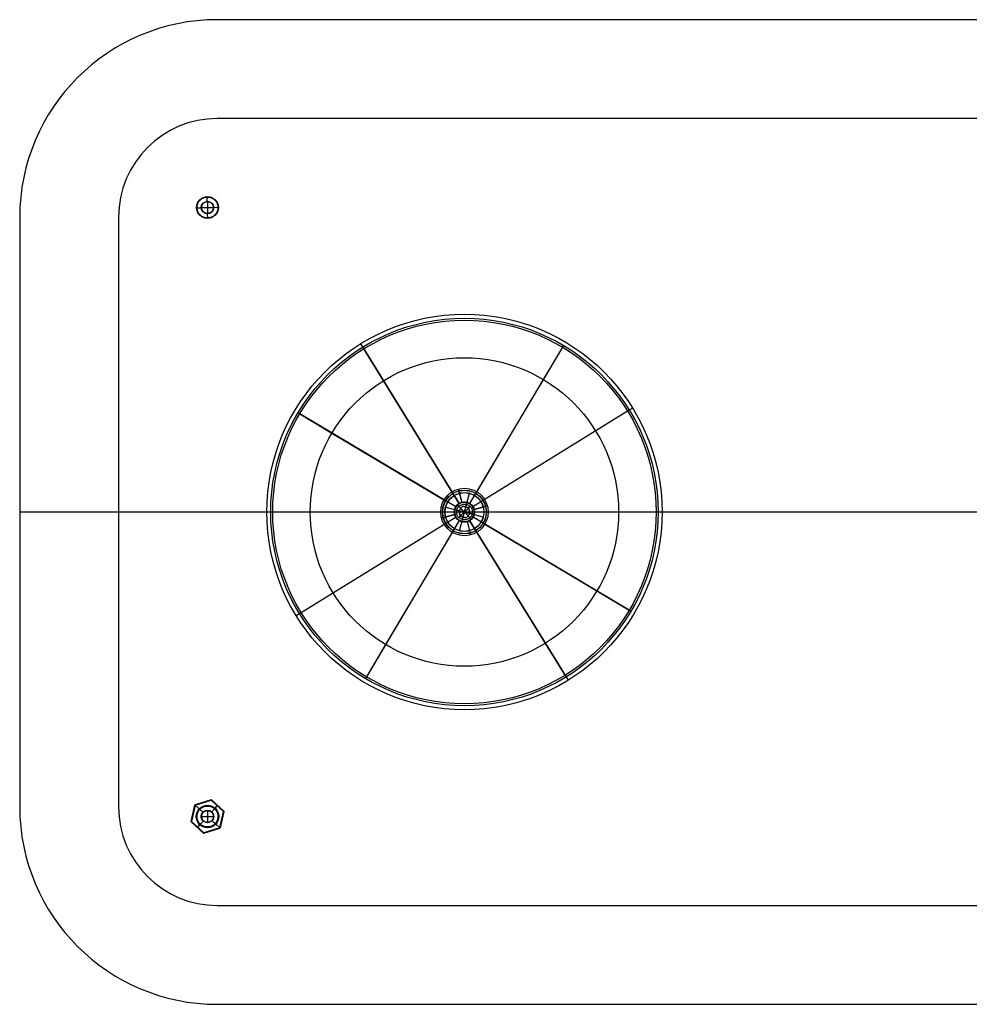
# Model space of a CAD drawing. Header units: millimetres. Extents: x -499 to 499, y -249 to 249.
# Tile 1 of 3: x -499 to -19, y -249 to 249. Entities that reach past the tile are written whole.
import ezdxf

# ---------------------------------------------------------------- set-up
doc = ezdxf.new("R2010")
doc.units = ezdxf.units.MM
doc.header["$MEASUREMENT"] = 0
doc.layers.add('Bincan Desk', color=178, linetype='Continuous', true_color=0x000000)

msp = doc.modelspace()

# ---------------------------------------------------------------- linework, layer by layer
at = {"layer": 'Bincan Desk'}
for p, q in [((399, 249, 6), (-399, 249, 6)), ((-399, 249, 6), (-399, 249, 9)), ((399, 249, 9), (-399, 249, 9)), ((399, 249, 7.5), (-399, 249, 7.5)), ((-469.71, 219.71, 6), (-469.71, 219.71, 9)), ((399, 199), (-399, 199)), ((-399, 199), (-399, 199, 6)), ((399, 199, 6), (-399, 199, 6)), ((399, 199, 3), (-399, 199, 3)), ((-434.36, 184.36), (-434.36, 184.36, 6)), ((-404, 157, 1), (-404, 151, 1)), ((-407, 154, 1), (-407, 154, 6)), ((-407, 154, 1), (-401, 154, 1)), ((-401, 154, 1), (-401, 154, 6)), ((-499, 149, 6), (-499, 149, 9)), ((-499, 149, 6), (-499, -149, 6)), ((-499, 149, 9), (-499, -149, 9)), ((-499, 149, 7.5), (-499, -149, 7.5)), ((-449, 149), (-449, 149, 6)), ((-449, 149), (-449, -149)), ((-449, 149, 6), (-449, -149, 6)), ((-449, 149, 3), (-449, -149, 3)), ((-326.51, 85.1, -715), (-325.46, 83.4, -715)), ((-326.51, 85.1, -674), (-326.51, 85.1, -715)), ((-276.63, 4.26, -672), (-325.46, 83.4, -672)), ((-325.46, 83.4, -674), (-276.63, 4.26, -674)), ((-190.6, 51.46, -672), (-269.74, 2.63, -672)), ((-190.6, 51.46, -674), (-269.74, 2.63, -674)), ((-188.9, 52.51, -715), (-190.6, 51.46, -715)), ((-277.1, 11.59, -672), (-275.29, 4.83, -672)), ((-277.1, 11.59), (-275.29, 4.83)), ((-276.84, 10.63, -30), (-275.29, 4.83, -30)), ((-276.84, 10.63, -642), (-275.29, 4.83, -642)), ((-449, 0), (-449, 0, 6)), ((-269.17, 1.29, -672), (-262.41, 3.1, -672)), ((-262.41, 3.1), (-269.17, 1.29)), ((-269.17, 1.29, -30), (-263.37, 2.84, -30)), ((-263.37, 2.84, -642), (-269.17, 1.29, -642)), ((-262.41, 3.1), (-262.41, 3.1, -672)), ((-499, 0, 9), (499, 0, 9)), ((-499, 0, 6), (499, 0, 6)), ((-499, 0, 6), (-499, 0, 9)), ((-449, 0, 6), (449, 0, 6)), ((-449, 0), (449, 0)), ((-278.26, -2.63, -672), (-357.4, -51.46, -672)), ((-278.26, -2.63, -674), (-357.4, -51.46, -674)), ((-285.59, -3.1, -672), (-278.83, -1.29, -672)), ((-278.83, -1.29), (-285.59, -3.1)), ((-285.59, -3.1), (-285.59, -3.1, -672)), ((-284.63, -2.84, -30), (-278.83, -1.29, -30)), ((-278.83, -1.29, -642), (-284.63, -2.84, -642)), ((-272.71, -4.83, -672), (-270.9, -11.59, -672)), ((-272.71, -4.83), (-270.9, -11.59)), ((-272.71, -4.83, -30), (-271.16, -10.63, -30)), ((-272.71, -4.83, -642), (-271.16, -10.63, -642)), ((-222.54, -83.4, -672), (-271.37, -4.26, -672)), ((-271.37, -4.26, -674), (-222.54, -83.4, -674)), ((-357.4, -51.46, -715), (-359.1, -52.51, -715)), ((-222.54, -83.4, -715), (-221.49, -85.1, -715)), ((-221.49, -85.1, -674), (-221.49, -85.1, -715)), ((-499, -149, 6), (-499, -149, 9)), ((-449, -149), (-449, -149, 6)), ((-407, -154, 1), (-407, -154, 6)), ((-407, -154, 1), (-401, -154, 1)), ((-404, -151, 1), (-404, -157, 1)), ((-401, -154, 1), (-401, -154, 6)), ((-434.36, -184.36), (-434.36, -184.36, 6)), ((-399, -199), (399, -199)), ((-399, -199, 6), (399, -199, 6)), ((-399, -199), (-399, -199, 6)), ((-399, -199, 3), (399, -199, 3)), ((-469.71, -219.71, 6), (-469.71, -219.71, 9)), ((-399, -249, 6), (399, -249, 6)), ((-399, -249, 9), (399, -249, 9)), ((-399, -249, 6), (-399, -249, 9)), ((-399, -249, 7.5), (399, -249, 7.5))]:
    msp.add_line(p, q, dxfattribs=at)
at = {"layer": 'Bincan Desk', "color": 254, "true_color": 0xd1d1d1}
for p, q in [((-404.08, 157.2, 6), (-404.13, 159.3, 6)), ((-409.5, 153.86, 5.8), (-409.5, 153.86, 0.2)), ((-409.3, 153.87, 6), (-407.2, 153.92, 6)), ((-403.87, 148.7, 6), (-403.92, 150.8, 6)), ((-400.8, 154.08, 6), (-398.7, 154.13, 6)), ((-398.5, 154.14, 5.8), (-398.5, 154.14, 0.2)), ((-410.37, -148.22, -0.2), (-412.25, -156.43, -0.2)), ((-412.25, -156.43, -1.8), (-410.37, -148.22, -1.8)), ((-410.37, -148.22, -1), (-412.25, -156.43, -1)), ((-410.31, -148.24, -0.06), (-412.19, -156.45, -0.06)), ((-412.19, -156.45, -1.94), (-410.31, -148.24, -1.94)), ((-412.05, -156.48), (-410.17, -148.27)), ((-410.17, -148.27, -2), (-412.05, -156.48, -2)), ((-410.37, -148.22, -0.2), (-410.37, -148.22, -1.8)), ((-410.35, -148.17, -0.2), (-410.35, -148.17, -1.8)), ((-410.32, -148.13, -1.8), (-410.32, -148.13, -0.2)), ((-410.28, -148.1, -0.2), (-410.28, -148.1, -1.8)), ((-402.18, -145.6, -0.2), (-410.23, -148.08, -0.2)), ((-410.23, -148.08, -1.8), (-402.18, -145.6, -1.8)), ((-402.18, -145.6, -1), (-410.23, -148.08, -1)), ((-410.23, -148.08, -0.2), (-410.23, -148.08, -1.8)), ((-402.16, -145.65, -0.06), (-410.21, -148.13, -0.06)), ((-410.21, -148.13, -1.94), (-402.16, -145.65, -1.94)), ((-410.17, -148.27), (-402.12, -145.79)), ((-402.12, -145.79, -2), (-410.17, -148.27, -2)), ((-410.17, -148.27), (-408.18, -150.12)), ((-406.34, -151.82, -2), (-410.17, -148.27, -2)), ((-406.21, -146.84, -1.8), (-406.21, -146.84, -0.2)), ((-402.18, -145.6, -1.8), (-402.18, -145.6, -0.2)), ((-402.12, -145.79), (-395.95, -151.52)), ((-395.95, -151.52, -2), (-402.12, -145.79, -2)), ((-402.08, -145.59, -0.2), (-402.08, -145.59, -1.8)), ((-395.85, -151.42, -0.06), (-402.03, -145.68, -0.06)), ((-402.03, -145.68, -1.94), (-395.85, -151.42, -1.94)), ((-395.81, -151.37, -0.2), (-401.99, -145.64, -0.2)), ((-401.99, -145.64, -0.2), (-401.99, -145.64, -1.8)), ((-401.99, -145.64, -1.8), (-395.81, -151.37, -1.8)), ((-395.81, -151.37, -1), (-401.99, -145.64, -1)), ((-401.82, -151.66, -2), (-399.04, -148.65, -2)), ((-400.12, -149.82), (-399.04, -148.65)), ((-398.9, -148.51, -1.8), (-398.9, -148.51, -0.2)), ((-411.31, -152.33, -1.8), (-411.31, -152.33, -0.2)), ((-408.03, -150.26, 5.8), (-408.03, -150.26, 0.2)), ((-407.88, -150.39, 6), (-406.34, -151.82, 6)), ((-401.82, -151.66, 6), (-400.39, -150.12, 6)), ((-395.95, -151.52), (-397.83, -159.73)), ((-397.83, -159.73, -2), (-395.95, -151.52, -2)), ((-397.69, -159.76, -0.06), (-395.81, -151.55, -0.06)), ((-395.81, -151.55, -1.94), (-397.69, -159.76, -1.94)), ((-397.63, -159.78, -0.2), (-395.75, -151.57, -0.2)), ((-395.75, -151.57, -1.8), (-397.63, -159.78, -1.8)), ((-397.63, -159.78, -1), (-395.75, -151.57, -1)), ((-395.81, -151.37, -1.8), (-395.81, -151.37, -0.2)), ((-395.76, -151.46, -0.2), (-395.76, -151.46, -1.8)), ((-395.75, -151.57, -0.2), (-395.75, -151.57, -1.8)), ((-412.25, -156.43, -0.2), (-412.25, -156.43, -1.8)), ((-412.24, -156.54, -0.2), (-412.24, -156.54, -1.8)), ((-412.19, -156.63, -0.2), (-406.01, -162.36, -0.2)), ((-412.19, -156.63, -1.8), (-412.19, -156.63, -0.2)), ((-406.01, -162.36, -1.8), (-412.19, -156.63, -1.8)), ((-412.19, -156.63, -1), (-406.01, -162.36, -1)), ((-412.15, -156.58, -0.06), (-405.97, -162.32, -0.06)), ((-405.97, -162.32, -1.94), (-412.15, -156.58, -1.94)), ((-405.88, -162.21), (-412.05, -156.48)), ((-412.05, -156.48, -2), (-405.88, -162.21, -2)), ((-408.96, -159.35, -2), (-406.18, -156.34, -2)), ((-408.96, -159.35), (-407.88, -158.18)), ((-407.61, -157.88, 6), (-406.18, -156.34, 6)), ((-401.66, -156.18, 6), (-400.12, -157.61, 6)), ((-397.83, -159.73, -2), (-401.66, -156.18, -2)), ((-399.97, -157.74, 5.8), (-399.97, -157.74, 0.2)), ((-399.82, -157.88), (-397.83, -159.73)), ((-396.69, -155.67, -1.8), (-396.69, -155.67, -0.2)), ((-409.1, -159.49, -1.8), (-409.1, -159.49, -0.2)), ((-406.01, -162.36, -0.2), (-406.01, -162.36, -1.8)), ((-405.92, -162.41, -0.2), (-405.92, -162.41, -1.8)), ((-397.83, -159.73), (-405.88, -162.21)), ((-405.88, -162.21, -2), (-397.83, -159.73, -2)), ((-405.84, -162.35, -0.06), (-397.79, -159.87, -0.06)), ((-397.79, -159.87, -1.94), (-405.84, -162.35, -1.94)), ((-405.82, -162.4, -0.2), (-397.77, -159.92, -0.2)), ((-397.77, -159.92, -1.8), (-405.82, -162.4, -1.8)), ((-405.82, -162.4, -1), (-397.77, -159.92, -1)), ((-405.82, -162.4, -1.8), (-405.82, -162.4, -0.2)), ((-401.79, -161.16, -1.8), (-401.79, -161.16, -0.2)), ((-397.77, -159.92, -0.2), (-397.77, -159.92, -1.8)), ((-397.68, -159.87, -0.2), (-397.68, -159.87, -1.8)), ((-397.63, -159.78, -1.8), (-397.63, -159.78, -0.2))]:
    msp.add_line(p, q, dxfattribs=at)
at = {"layer": 'Bincan Desk', "color": 252, "true_color": 0x919191}
for p, q in [((-224.37, 83.34, -674), (-271.39, 4.38, -674)), ((-223.86, 84.2, -716), (-234.1, 67.02, -716)), ((-234.1, 67.02, -694), (-268.32, 9.54, -694)), ((-358.2, 50.14, -716), (-341.02, 39.9, -716)), ((-358.2, 50.14, -675), (-358.2, 50.14, -716)), ((-278.38, 2.61, -674), (-357.34, 49.63, -674)), ((-341.02, 39.9, -694), (-283.54, 5.68, -694)), ((-276.61, -4.38, -674), (-323.63, -83.34, -674)), ((-190.66, -49.63, -674), (-269.62, -2.61, -674)), ((-279.68, -9.54, -694), (-313.9, -67.02, -694)), ((-264.46, -5.68, -694), (-206.98, -39.9, -694)), ((-206.98, -39.9, -716), (-189.8, -50.14, -716)), ((-189.8, -50.14, -675), (-189.8, -50.14, -716)), ((-313.9, -67.02, -716), (-324.14, -84.2, -716))]:
    msp.add_line(p, q, dxfattribs=at)
at = {"layer": 'Bincan Desk', "color": 253, "true_color": 0xa4adb2}
for p, q in [((-273.34, 2.51, 6), (-271.53, 9.47, 6)), ((-283.54, 2.49, 5.84), (-278.84, 1.26)), ((-283.47, 2.47, 6), (-276.9, 0.76, 6)), ((-278.84, 1.26), (-278.84, 1.26, -23)), ((-278.84, 1.26, -23), (-277.87, 1.01, -24)), ((-270.13, -1.01, -24), (-277.87, 1.01, -24)), ((-277.49, 3.58, -665), (-276.79, 2.86, -664)), ((-274.8, 2.89, 1), (-276.9, 0.76, 1)), ((-276.9, 0.76, 6), (-274.8, 2.89, 6)), ((-276.9, 0.76, 3.5), (-274.8, 2.89, 3.5)), ((-276.9, 0.76, 1), (-276.11, -2.14, 1)), ((-276.9, 0.76, 1), (-276.9, 0.76, 6)), ((-276.9, 0.76, 6), (-276.11, -2.14, 6)), ((-276.9, 0.76, 1), (-271.1, -0.76, 1)), ((-276.11, -2.14, 3.5), (-276.9, 0.76, 3.5)), ((-271.14, 2.79, -664), (-276.86, -2.79, -664)), ((-271.21, -2.86, -664), (-276.79, 2.86, -664)), ((-275.85, 1.82, 1), (-275.85, 1.82, 6)), ((-275.01, -3.87, -24), (-272.99, 3.87, -24)), ((-271.89, 2.14, 1), (-274.8, 2.89, 1)), ((-274.8, 2.89, 6), (-274.8, 2.89, 1)), ((-271.89, 2.14, 6), (-274.8, 2.89, 6)), ((-274.8, 2.89, 3.5), (-271.89, 2.14, 3.5)), ((-274.66, -2.51, 1), (-273.34, 2.51, 1)), ((-273.34, 2.51, 6), (-273.34, 2.51, 1)), ((-271.1, -0.76, 1), (-271.89, 2.14, 1)), ((-271.1, -0.76, 6), (-271.89, 2.14, 6)), ((-271.89, 2.14, 6), (-271.89, 2.14, 1)), ((-271.89, 2.14, 3.5), (-271.1, -0.76, 3.5)), ((-271.5, 0.69, 1), (-271.5, 0.69, 6)), ((-276.5, -0.69, 1), (-276.5, -0.69, 6)), ((-276.47, -9.47, 6), (-274.66, -2.51, 6)), ((-276.11, -2.14, 1), (-273.2, -2.89, 1)), ((-276.11, -2.14, 6), (-276.11, -2.14, 1)), ((-276.11, -2.14, 6), (-273.2, -2.89, 6)), ((-273.2, -2.89, 3.5), (-276.11, -2.14, 3.5)), ((-274.66, -2.51, 1), (-274.66, -2.51, 6)), ((-273.2, -2.89, 1), (-271.1, -0.76, 1)), ((-273.2, -2.89, 6), (-271.1, -0.76, 6)), ((-271.1, -0.76, 3.5), (-273.2, -2.89, 3.5)), ((-273.2, -2.89, 6), (-273.2, -2.89, 1)), ((-272.15, -1.82, 1), (-272.15, -1.82, 6)), ((-271.21, -2.86, -664), (-270.51, -3.58, -665)), ((-271.1, -0.76, 6), (-271.1, -0.76, 1)), ((-271.1, -0.76, 6), (-264.53, -2.47, 6)), ((-270.13, -1.01, -24), (-269.16, -1.26, -23)), ((-269.16, -1.26), (-264.46, -2.49, 5.84)), ((-269.16, -1.26), (-269.16, -1.26, -23))]:
    msp.add_line(p, q, dxfattribs=at)
at = {"layer": 'Bincan Desk', "color": 254, "true_color": 0xd1d1d1}
for centre, radius in [((-404, 154, 5.8), 5.5), ((-404, 154, 0.2), 5.5), ((-404, 154, 5.94), 5.44), ((-404, 154, 6), 5.3), ((-404, 154, 6), 3.2), ((-404, 154, 5.8), 3), ((-404, -154), 5.7), ((-404, -154, 5.8), 5.5), ((-404, -154, 0.2), 5.5), ((-404, -154, 5.94), 5.44), ((-404, -154, 6), 5.3), ((-404, -154, 6), 3.2), ((-404, -154, -2), 3.2), ((-404, -154, -1.94), 3.06), ((-404, -154, 5.8), 3), ((-404, -154, -1.8), 3)]:
    msp.add_circle(centre, radius, dxfattribs=at)
at = {"layer": 'Bincan Desk'}
for centre, radius in [((-404, 154, 1), 3), ((-404, 154, 6), 3), ((-274, 0, -674), 100), ((-274, 0, -715), 100), ((-274, 0, -672), 98), ((-274, 0, -715), 98), ((-274, 0, -674), 98), ((-274, 0), 12), ((-274, 0, -672), 12), ((-274, 0, -30), 11), ((-274, 0, -642), 11), ((-274, 0, -674), 5), ((-274, 0, -30), 5), ((-274, 0, -642), 5), ((-404, -154, 1), 3), ((-404, -154, 6), 3)]:
    msp.add_circle(centre, radius, dxfattribs=at)
at = {"layer": 'Bincan Desk', "color": 252, "true_color": 0x919191}
for centre, radius in [((-274, 0, -675), 98), ((-274, 0, -716), 98), ((-274, 0, -674), 97), ((-274, 0, -716), 78), ((-274, 0, -694), 78), ((-274, 0, -694), 11.1), ((-274, 0, -674), 5.1)]:
    msp.add_circle(centre, radius, dxfattribs=at)
at = {"layer": 'Bincan Desk', "color": 253, "true_color": 0xa4adb2}
for centre, radius in [((-274, 0, 5.94), 9.88), ((-274, 0, 5.84), 9.86), ((-274, 0, 6), 9.79), ((-274, 0, -665), 5), ((-274, 0, -664), 4), ((-274, 0, -24), 4)]:
    msp.add_circle(centre, radius, dxfattribs=at)
at = {"layer": 'Bincan Desk'}
for centre, radius, start, end in [((-399, 149, 6), 100, 90, 180), ((-399, 149, 9), 100, 90, 180), ((-399, 149, 7.5), 100, 90, 180), ((-399, 149), 50, 90, 180), ((-399, 149, 6), 50, 90, 180), ((-399, 149, 3), 50, 90, 180), ((-274, 0, -672), 5, 14.9772, 301.6778), ((-274, 0), 5, 345.3968, 165.3968), ((-274, 0), 5, 165.3968, 194.9772), ((-274, 0, -672), 5, 301.6778, 14.9772), ((-274, 0), 5, 194.9772, 345.3968), ((-399, -149, 6), 100, 180, 270), ((-399, -149, 9), 100, 180, 270), ((-399, -149, 7.5), 100, 180, 270), ((-399, -149), 50, 180, 270), ((-399, -149, 6), 50, 180, 270), ((-399, -149, 3), 50, 180, 270)]:
    msp.add_arc(centre, radius, start, end, dxfattribs=at)
at = {"layer": 'Bincan Desk', "color": 254, "true_color": 0xd1d1d1, "extrusion": (-0.024699, 0.999695, 3.07274e-13)}
msp.add_arc((405.37, 5.8, 163.93), 0.2, 0, 90, dxfattribs=at)
at = {"layer": 'Bincan Desk', "color": 254, "true_color": 0xd1d1d1, "extrusion": (-0.024699, 0.999695, 3.00132e-13)}
msp.add_arc((403.27, 5.8, 163.93), 0.2, 90, 180, dxfattribs=at)
at = {"layer": 'Bincan Desk', "color": 254, "true_color": 0xd1d1d1, "extrusion": (-0.024699, 0.999695, -4.15321e-13)}
msp.add_arc((396.87, 5.8, 163.93), 0.2, 0, 90, dxfattribs=at)
at = {"layer": 'Bincan Desk', "color": 254, "true_color": 0xd1d1d1, "extrusion": (-0.024699, 0.999695, -6.97186e-14)}
msp.add_arc((394.77, 5.8, 163.93), 0.2, 90, 180, dxfattribs=at)
at = {"layer": 'Bincan Desk', "extrusion": (0.851015, 0.525142, -6.41936e-14)}
msp.add_arc((241.89, -674, -233.18), 2, 360, 90, dxfattribs=at)
at = {"layer": 'Bincan Desk', "color": 252, "true_color": 0x919191, "extrusion": (0.5116, 0.859224, 3.3839e-15)}
msp.add_arc((332.43, -675, -140.18), 1, 0, 90, dxfattribs=at)
at = {"layer": 'Bincan Desk', "color": 253, "true_color": 0xa4adb2}
for centre, start, end in [((-274, 0), 345.3968, 165.3968), ((-274, 0, -23), 345.3968, 165.3968), ((-274, 0), 345.3968, 165.3968), ((-274, 0), 165.3968, 194.9772), ((-274, 0, -23), 165.3968, 345.3968), ((-274, 0), 165.3968, 194.9772), ((-274, 0), 194.9772, 345.3968), ((-274, 0), 194.9772, 345.3968)]:
    msp.add_arc(centre, 5, start, end, dxfattribs=at)
at = {"layer": 'Bincan Desk', "color": 253, "true_color": 0xa4adb2, "extrusion": (0.252124, 0.967695, -3.25861e-13)}
msp.add_arc((274.93, 5.9, -69.08), 0.1, 320.1944, 90, dxfattribs=at)
at = {"layer": 'Bincan Desk', "color": 253, "true_color": 0xa4adb2, "extrusion": (0.252124, 0.967695, 1.68199e-14)}
msp.add_arc((255.36, 5.9, -69.08), 0.1, 90, 219.8056, dxfattribs=at)
at = {"layer": 'Bincan Desk', "color": 252, "true_color": 0x919191, "extrusion": (0.5116, 0.859224, -2.98855e-14)}
msp.add_arc((138.43, -675, -140.18), 1, 90, 180, dxfattribs=at)
at = {"layer": 'Bincan Desk', "extrusion": (0.851015, 0.525142, 1.87622e-14)}
msp.add_arc((45.89, -674, -233.18), 2, 90, 180, dxfattribs=at)
at = {"layer": 'Bincan Desk', "color": 254, "true_color": 0xd1d1d1}
for centre, radius, start, end in [((-410.17, -148.27, -1.8), 0.2, 137.1155, 167.1155), ((-410.17, -148.27, -0.2), 0.2, 137.1155, 167.1155), ((-410.17, -148.27, -1), 0.2, 137.1155, 167.1155), ((-410.17, -148.27, -1.8), 0.2, 107.1155, 137.1155), ((-410.17, -148.27, -0.2), 0.2, 107.1155, 137.1155), ((-410.17, -148.27, -1), 0.2, 107.1155, 137.1155), ((-410.17, -148.27, -0.06), 0.141, 107.1155, 167.1155), ((-410.17, -148.27, -1.94), 0.141, 107.1155, 167.1155), ((-402.12, -145.79, -0.2), 0.2, 47.1155, 107.1155), ((-402.12, -145.79, -1.8), 0.2, 47.1155, 107.1155), ((-402.12, -145.79, -1), 0.2, 47.1155, 107.1155), ((-402.12, -145.79, -0.06), 0.141, 47.1155, 107.1155), ((-402.12, -145.79, -1.94), 0.141, 47.1155, 107.1155), ((-395.95, -151.52, -0.06), 0.141, 347.1155, 47.1155), ((-395.95, -151.52, -1.94), 0.141, 347.1155, 47.1155), ((-395.95, -151.52, -0.2), 0.2, 347.1155, 47.1155), ((-395.95, -151.52, -1.8), 0.2, 347.1155, 47.1155), ((-395.95, -151.52, -1), 0.2, 347.1155, 47.1155), ((-412.05, -156.48, -0.2), 0.2, 167.1155, 227.1155), ((-412.05, -156.48, -1.8), 0.2, 167.1155, 227.1155), ((-412.05, -156.48, -1), 0.2, 167.1155, 227.1155), ((-412.05, -156.48, -0.06), 0.141, 167.1155, 227.1155), ((-412.05, -156.48, -1.94), 0.141, 167.1155, 227.1155), ((-405.88, -162.21, -0.2), 0.2, 227.1155, 287.1155), ((-405.88, -162.21, -1.8), 0.2, 227.1155, 287.1155), ((-405.88, -162.21, -1), 0.2, 227.1155, 287.1155), ((-405.88, -162.21, -0.06), 0.141, 227.1155, 287.1155), ((-405.88, -162.21, -1.94), 0.141, 227.1155, 287.1155), ((-397.83, -159.73, -1.94), 0.141, 287.1155, 317.1155), ((-397.83, -159.73, -0.06), 0.141, 287.1155, 317.1155), ((-397.83, -159.73, -1), 0.2, 287.1155, 347.1155), ((-397.83, -159.73, -0.2), 0.2, 287.1155, 317.1155), ((-397.83, -159.73, -1.8), 0.2, 287.1155, 317.1155), ((-397.83, -159.73, -0.06), 0.141, 317.1155, 347.1155), ((-397.83, -159.73, -1.94), 0.141, 317.1155, 347.1155), ((-397.83, -159.73, -0.2), 0.2, 317.1155, 347.1155), ((-397.83, -159.73, -1.8), 0.2, 317.1155, 347.1155)]:
    msp.add_arc(centre, radius, start, end, dxfattribs=at)
at = {"layer": 'Bincan Desk', "color": 254, "true_color": 0xd1d1d1, "extrusion": (0.222986, 0.974822, 1.01062e-13)}
for centre, start, end in [((366.78, -0.2, -236), 0, 90), ((352.19, -1.8, -236), 180, 270)]:
    msp.add_arc(centre, 0.2, start, end, dxfattribs=at)
at = {"layer": 'Bincan Desk', "color": 254, "true_color": 0xd1d1d1, "extrusion": (0.222986, 0.974822, 2.33376e-13)}
for centre in [(366.78, -1.8, -236), (366.78, -1.8, -244.42)]:
    msp.add_arc(centre, 0.2, 270, 360, dxfattribs=at)
at = {"layer": 'Bincan Desk', "color": 254, "true_color": 0xd1d1d1, "extrusion": (0.680522, 0.732727, 2.04322e-13)}
msp.add_arc((199.65, -0.2, -387.77), 0.2, 0, 90, dxfattribs=at)
at = {"layer": 'Bincan Desk', "color": 254, "true_color": 0xd1d1d1, "extrusion": (0.680522, 0.732727, -2.04269e-13)}
msp.add_arc((199.65, -1.8, -387.77), 0.2, 270, 360, dxfattribs=at)
at = {"layer": 'Bincan Desk', "color": 254, "true_color": 0xd1d1d1, "extrusion": (0.955713, 0.294299, -6.46417e-13)}
msp.add_arc((-20.99, -0.2, -435.64), 0.2, 360, 90, dxfattribs=at)
at = {"layer": 'Bincan Desk', "color": 254, "true_color": 0xd1d1d1, "extrusion": (0.955713, 0.294299, -7.66115e-13)}
msp.add_arc((-20.99, -1.8, -435.64), 0.2, 270, 0, dxfattribs=at)
at = {"layer": 'Bincan Desk', "color": 254, "true_color": 0xd1d1d1, "extrusion": (0.955713, 0.294299, 1.10354e-13)}
msp.add_arc((-20.99, -0.2, -431.43), 0.2, 360, 90, dxfattribs=at)
at = {"layer": 'Bincan Desk', "color": 254, "true_color": 0xd1d1d1, "extrusion": (0.955713, 0.294299, -1.39905e-13)}
msp.add_arc((-20.99, -1.8, -431.43), 0.2, 270, 0, dxfattribs=at)
at = {"layer": 'Bincan Desk', "color": 254, "true_color": 0xd1d1d1, "extrusion": (0.955713, 0.294299, 1.10327e-13)}
for centre, start, end in [((-20.99, -0.2, -427.22), 0, 90), ((-35.58, -1.8, -435.64), 180, 270)]:
    msp.add_arc(centre, 0.2, start, end, dxfattribs=at)
at = {"layer": 'Bincan Desk', "color": 254, "true_color": 0xd1d1d1, "extrusion": (0.955713, 0.294299, -1.42188e-12)}
msp.add_arc((-20.99, -1.8, -427.22), 0.2, 270, 0, dxfattribs=at)
at = {"layer": 'Bincan Desk', "color": 254, "true_color": 0xd1d1d1, "extrusion": (0.974822, -0.222986, 4.14049e-13)}
msp.add_arc((-231.79, -0.2, -359.49), 0.2, 360, 90, dxfattribs=at)
at = {"layer": 'Bincan Desk', "color": 254, "true_color": 0xd1d1d1, "extrusion": (0.974822, -0.222986, -4.14049e-13)}
msp.add_arc((-231.79, -1.8, -359.49), 0.2, 270, 0, dxfattribs=at)
at = {"layer": 'Bincan Desk', "color": 254, "true_color": 0xd1d1d1, "extrusion": (0.732727, -0.680522, -5.7297e-13)}
msp.add_arc((-380.48, -0.2, -195.43), 0.2, 360, 90, dxfattribs=at)
at = {"layer": 'Bincan Desk', "color": 254, "true_color": 0xd1d1d1, "extrusion": (0.732727, -0.680522, 5.7297e-13)}
msp.add_arc((-380.48, -1.8, -195.43), 0.2, 270, 0, dxfattribs=at)
at = {"layer": 'Bincan Desk', "color": 254, "true_color": 0xd1d1d1, "extrusion": (0.732727, -0.680522, 5.18264e-14)}
for centre, start, end in [((-380.48, -0.2, -191.22), 0, 90), ((-395.07, -1.8, -191.22), 180, 270)]:
    msp.add_arc(centre, 0.2, start, end, dxfattribs=at)
at = {"layer": 'Bincan Desk', "color": 254, "true_color": 0xd1d1d1, "extrusion": (0.732727, -0.680522, -5.18264e-14)}
for centre, start, end in [((-380.48, -1.8, -191.22), 270, 360), ((-395.07, -0.2, -191.22), 90, 180)]:
    msp.add_arc(centre, 0.2, start, end, dxfattribs=at)
at = {"layer": 'Bincan Desk', "color": 254, "true_color": 0xd1d1d1, "extrusion": (0.222986, 0.974822, 4.35499e-13)}
msp.add_arc((366.78, -0.2, -240.21), 0.2, 0, 90, dxfattribs=at)
at = {"layer": 'Bincan Desk', "color": 254, "true_color": 0xd1d1d1, "extrusion": (0.222986, 0.974822, -4.35512e-13)}
msp.add_arc((366.78, -1.8, -240.21), 0.2, 270, 360, dxfattribs=at)
at = {"layer": 'Bincan Desk', "color": 254, "true_color": 0xd1d1d1, "extrusion": (0.680522, 0.732727, 7.27664e-14)}
msp.add_arc((196.52, 5.8, -387.77), 0.2, 360, 90, dxfattribs=at)
at = {"layer": 'Bincan Desk', "color": 254, "true_color": 0xd1d1d1, "extrusion": (0.680522, 0.732727, -4.42043e-13)}
msp.add_arc((194.42, 5.8, -387.77), 0.2, 90, 180, dxfattribs=at)
at = {"layer": 'Bincan Desk', "color": 254, "true_color": 0xd1d1d1, "extrusion": (0.680522, 0.732727, 4.19899e-13)}
msp.add_arc((194.42, -1.8, -387.77), 0.2, 180, 270, dxfattribs=at)
at = {"layer": 'Bincan Desk', "color": 254, "true_color": 0xd1d1d1, "extrusion": (0.732727, -0.680522, 3.46347e-13)}
msp.add_arc((-380.48, -0.2, -187.01), 0.2, 0, 90, dxfattribs=at)
at = {"layer": 'Bincan Desk', "color": 254, "true_color": 0xd1d1d1, "extrusion": (0.732727, -0.680522, -3.46347e-13)}
msp.add_arc((-380.48, -1.8, -187.01), 0.2, 270, 360, dxfattribs=at)
at = {"layer": 'Bincan Desk', "color": 254, "true_color": 0xd1d1d1, "extrusion": (-0.294299, 0.955713, 1.58411e-13)}
msp.add_arc((423.01, -0.2, -28.28), 0.2, 90, 180, dxfattribs=at)
at = {"layer": 'Bincan Desk', "color": 254, "true_color": 0xd1d1d1, "extrusion": (-0.294299, 0.955713, -1.58411e-13)}
msp.add_arc((423.01, -1.8, -28.28), 0.2, 180, 270, dxfattribs=at)
at = {"layer": 'Bincan Desk', "color": 254, "true_color": 0xd1d1d1, "extrusion": (0.222986, 0.974822, -4.0706e-13)}
msp.add_arc((352.19, -0.2, -236), 0.2, 90, 180, dxfattribs=at)
at = {"layer": 'Bincan Desk', "color": 254, "true_color": 0xd1d1d1, "extrusion": (0.222986, 0.974822, -3.86395e-13)}
for centre, start, end in [((366.78, -0.2, -244.42), 0, 90), ((352.19, -1.8, -240.21), 180, 270), ((352.19, -1.8, -244.42), 180, 270)]:
    msp.add_arc(centre, 0.2, start, end, dxfattribs=at)
at = {"layer": 'Bincan Desk', "color": 254, "true_color": 0xd1d1d1, "extrusion": (-0.294299, 0.955713, -4.27149e-13)}
msp.add_arc((439.85, -0.2, -28.28), 0.2, 360, 90, dxfattribs=at)
at = {"layer": 'Bincan Desk', "color": 254, "true_color": 0xd1d1d1, "extrusion": (-0.294299, 0.955713, 4.27149e-13)}
msp.add_arc((439.85, -1.8, -28.28), 0.2, 270, 360, dxfattribs=at)
at = {"layer": 'Bincan Desk', "color": 254, "true_color": 0xd1d1d1, "extrusion": (0.732727, -0.680522, 1.56422e-13)}
msp.add_arc((-395.07, -0.2, -195.43), 0.2, 90, 180, dxfattribs=at)
at = {"layer": 'Bincan Desk', "color": 254, "true_color": 0xd1d1d1, "extrusion": (0.732727, -0.680522, -1.56422e-13)}
msp.add_arc((-395.07, -1.8, -195.43), 0.2, 180, 270, dxfattribs=at)
at = {"layer": 'Bincan Desk', "color": 254, "true_color": 0xd1d1d1, "extrusion": (0.680522, 0.732727, 6.76466e-13)}
msp.add_arc((188.02, 5.8, -387.77), 0.2, 360, 90, dxfattribs=at)
at = {"layer": 'Bincan Desk', "color": 254, "true_color": 0xd1d1d1, "extrusion": (0.680522, 0.732727, -6.71283e-13)}
msp.add_arc((188.02, -1.8, -387.77), 0.2, 270, 360, dxfattribs=at)
at = {"layer": 'Bincan Desk', "color": 254, "true_color": 0xd1d1d1, "extrusion": (0.680522, 0.732727, -7.5007e-13)}
msp.add_arc((185.92, 5.8, -387.77), 0.2, 90, 180, dxfattribs=at)
at = {"layer": 'Bincan Desk', "color": 254, "true_color": 0xd1d1d1, "extrusion": (0.222986, 0.974822, -1.01062e-13)}
msp.add_arc((352.19, -0.2, -240.21), 0.2, 90, 180, dxfattribs=at)
at = {"layer": 'Bincan Desk', "color": 254, "true_color": 0xd1d1d1, "extrusion": (0.732727, -0.680522, -5.90402e-13)}
msp.add_arc((-395.07, -0.2, -187.01), 0.2, 90, 180, dxfattribs=at)
at = {"layer": 'Bincan Desk', "color": 254, "true_color": 0xd1d1d1, "extrusion": (0.732727, -0.680522, 4.32567e-13)}
msp.add_arc((-395.07, -1.8, -187.01), 0.2, 180, 270, dxfattribs=at)
at = {"layer": 'Bincan Desk', "color": 254, "true_color": 0xd1d1d1, "extrusion": (0.974822, -0.222986, -1.41659e-13)}
msp.add_arc((-248.63, -0.2, -359.49), 0.2, 90, 180, dxfattribs=at)
at = {"layer": 'Bincan Desk', "color": 254, "true_color": 0xd1d1d1, "extrusion": (0.974822, -0.222986, 1.41646e-13)}
msp.add_arc((-248.63, -1.8, -359.49), 0.2, 180, 270, dxfattribs=at)
at = {"layer": 'Bincan Desk', "color": 254, "true_color": 0xd1d1d1, "extrusion": (0.955713, 0.294299, -5.74043e-13)}
msp.add_arc((-35.58, -0.2, -435.64), 0.2, 90, 180, dxfattribs=at)
at = {"layer": 'Bincan Desk', "color": 254, "true_color": 0xd1d1d1, "extrusion": (0.955713, 0.294299, 1.05098e-12)}
msp.add_arc((-35.58, -0.2, -431.43), 0.2, 90, 180, dxfattribs=at)
at = {"layer": 'Bincan Desk', "color": 254, "true_color": 0xd1d1d1, "extrusion": (0.955713, 0.294299, -1.10026e-12)}
msp.add_arc((-35.58, -1.8, -431.43), 0.2, 180, 270, dxfattribs=at)
at = {"layer": 'Bincan Desk', "color": 254, "true_color": 0xd1d1d1, "extrusion": (0.222986, 0.974822, 3.86395e-13)}
msp.add_arc((352.19, -0.2, -244.42), 0.2, 90, 180, dxfattribs=at)
at = {"layer": 'Bincan Desk', "color": 254, "true_color": 0xd1d1d1, "extrusion": (0.680522, 0.732727, -8.13204e-13)}
msp.add_arc((182.8, -0.2, -387.77), 0.2, 90, 180, dxfattribs=at)
at = {"layer": 'Bincan Desk', "color": 254, "true_color": 0xd1d1d1, "extrusion": (0.955713, 0.294299, 1.30215e-12)}
msp.add_arc((-35.58, -0.2, -427.22), 0.2, 90, 180, dxfattribs=at)
at = {"layer": 'Bincan Desk', "color": 254, "true_color": 0xd1d1d1, "extrusion": (0.680522, 0.732727, 3.46242e-13)}
msp.add_arc((182.8, -1.8, -387.77), 0.2, 180, 270, dxfattribs=at)
at = {"layer": 'Bincan Desk', "color": 254, "true_color": 0xd1d1d1, "extrusion": (0.955713, 0.294299, -9.99281e-13)}
msp.add_arc((-35.58, -1.8, -427.22), 0.2, 180, 270, dxfattribs=at)
at = {"layer": 'Bincan Desk', "color": 254, "true_color": 0xd1d1d1, "extrusion": (0.46769, 0.883892, -1.75739e-13)}
msp.add_arc((276.93, -0.2, -327.25), 0.2, 90, 180, dxfattribs=at)
at = {"layer": 'Bincan Desk', "color": 254, "true_color": 0xd1d1d1, "extrusion": (0.46769, 0.883892, 6.74267e-13)}
msp.add_arc((276.93, -1.8, -327.25), 0.2, 180, 270, dxfattribs=at)
at = {"layer": 'Bincan Desk', "color": 254, "true_color": 0xd1d1d1, "extrusion": (0.846978, 0.531628, 2.1097e-13)}
msp.add_arc((76.21, -1.8, -421.87), 0.2, 180, 270, dxfattribs=at)
at = {"layer": 'Bincan Desk', "color": 254, "true_color": 0xd1d1d1, "extrusion": (0.846978, 0.531628, -2.1097e-13)}
msp.add_arc((76.21, -0.2, -421.87), 0.2, 90, 180, dxfattribs=at)

doc.saveas('drawing.dxf')
